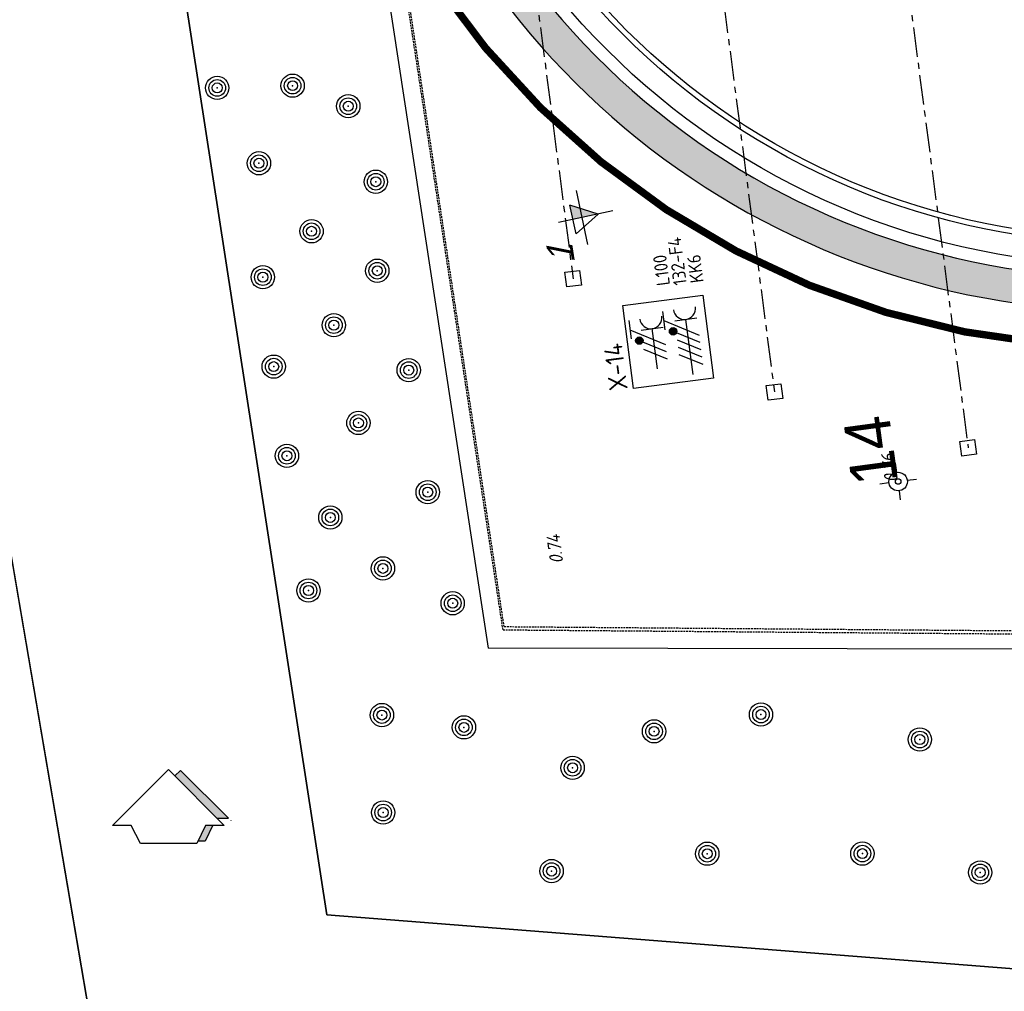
# Model space of a CAD drawing. Extents: x 117893332 to 118394757, y 454959407 to 455669244.
# Tile 10 of 256: x 118168500 to 118195115, y 455144904 to 455171177. Entities that reach past the tile are written whole.
import ezdxf
from ezdxf.enums import TextEntityAlignment as Align

# ---------------------------------------------------------------- set-up
doc = ezdxf.new("R2010")
doc.units = 0
doc.header["$LTSCALE"] = 200
for name, pattern in [('DASHED', [19.05, 12.7, -6.35]), ('HIDDEN', [0.375, 0.25, -0.125]), ('Tauw_L_Center2', [6.499, 4, -0.833, 0.833, -0.833])]:
    doc.linetypes.add(name, pattern=pattern)
doc.layers.get('0').update_dxf_attribs({"linetype": 'CONTINUOUS'})
for name, color, linetype in [('EL6221--', 6, 'CONTINUOUS'), ('EL6222--', 6, 'CONTINUOUS'), ('EL_N_A_EB00----REVISIE~-_-----', 1, 'CONTINUOUS'), ('KABELLOOP', 6, 'CONTINUOUS'), ('LEIDINGLOOP', 6, 'CONTINUOUS'), ('M01', 6, 'CONTINUOUS'), ('ZU_B_-_MB0090--MAAIVELD_DUN~-_001--', 1, 'CONTINUOUS'), ('ZU_B_-_MX5A----noordpijl~-_001--', 1, 'CONTINUOUS'), ('ZU_B_-_XX------extern-TER-D02S', 231, 'HIDDEN'), ('ZU_B_A_EB00----boom~-_-----', 1, 'CONTINUOUS'), ('ZU_B_A_EB00----KADASTER~-_-----', 1, 'CONTINUOUS'), ('ZU_N_-_DX1AMA--_maatvoering_ANG__18_^200', 7, 'CONTINUOUS'), ('ZU_N_-_EL999---LD_pvc80_sdr00~H_-----', 2, 'Tauw_L_Center2'), ('ZU_N_-_MB00----SYM_SONDERING~-_001--', 1, 'CONTINUOUS'), ('ZU_N_-_TB00----tekst__35_^200~-_-----', 7, 'CONTINUOUS'), ('ZU_N_A_EB00----AFRASTERING~-_-----', 7, 'Tauw_Hekwerk'), ('ZU_N_A_EB00----boom~-_-----', 7, 'CONTINUOUS'), ('ZU_N_A_EB00--E-BETON~-_-----', 7, 'CONTINUOUS'), ('ZU_N_A_EV02----_kant verharding ov betontegels-halfsteensverband~k_-----', 253, 'CONTINUOUS'), ('ZU_N_A_HV01----_arcering verharding gv asfalt~v_-----', 253, 'CONTINUOUS'), ('ZU_N_A_HV01----_arcering verharding ov grind~v_-----', 253, 'CONTINUOUS'), ('ZU_N_A_HV02----molgoot ov betonstraatsteen~v_-----', 253, 'CONTINUOUS'), ('ZU_N_D_EB00----ONDERDEEL~-_-----', 2, 'CONTINUOUS')]:
    doc.layers.add(name, color=color, linetype=linetype)
doc.styles.add('BURO-018', font='Isocp.shx', dxfattribs={"height": 360})
doc.styles.add('BURO-025', font='Isocp.shx', dxfattribs={"height": 500})
doc.styles.add('civiel', font='civiel.shx')
doc.styles.add('ISO', font='ISO')
doc.styles.get("Standard").update_dxf_attribs({"font": 'tcb_isocp.shx'})
doc.styles.add('TAUW-ISOCP', font='tcb_isocp.shx')
doc.styles.add('tcb_isocp', font='tcb_isocp.shx')
doc.linetypes.add('Tauw_Hekwerk', pattern='A,9,-2.5,[150,tcb_ltype.shx,S=0.75,R=0,X=0,Y=0],-2.5', length=14)
doc.dimstyles.new('tzu18-dot_^200', dxfattribs={"dimscale": 200, "dimtxt": 1.8, "dimasz": 3, "dimexe": 2, "dimexo": 0, "dimgap": 0.5, "dimtad": 1, "dimdec": 0, "dimzin": 0, "dimdsep": 46, "dimtxsty": 'TAUW-ISOCP', "dimblk": 'DOTSMALL', "dimcen": 2, "dimdle": 1.5, "dimclre": 8, "dimadec": 0, "dimazin": 0, "dimtp": 1, "dimtm": 1, "dimtfac": 1, "dimtix": 1, "dimtmove": 1, "dimatfit": 3, "dimldrblk": 'DOTSMALL', "dimfxl": 1, "dimtvp": 0.5, "dimtolj": 1, "dimtzin": 0, "dimlwd": -1, "dimlwe": 5, "dimarcsym": 0})

# ---------------------------------------------------------------- blocks, each defined once
blk = doc.blocks.new('M01')
for points in [[(0, 0.5), (0, 1)], [(-1, 0), (-0.5, 0)], [(0.5, 0), (1, 0)], [(0, -0.5), (0, -1)]]:
    blk.add_lwpolyline(points)
for radius in [0.5, 0.15]:
    blk.add_circle((0, 0), radius)
blk = doc.blocks.new('zusondg1')
for p, q in [((0, -1.056), (0, 0.819)), ((-0.934, 0), (0.934, 0)), ((-0.5, 0.315), (0, -0.551)), ((-0.5, 0.315), (0.5, 0.315)), ((0, -0.551), (0.5, 0.315))]:
    blk.add_line(p, q)
for points in [[(0, -0.551), (0, 0.315), (0.5, 0.315)], [(0, -0.551), (0, 0.315), (0.5, 0.315), (0, -0.551)]]:
    blk.add_solid(points)
blk = doc.blocks.new('zunoordp')
at = {"linetype": 'Continuous'}
for p, q in [((-0.755, -0.755), (0, 0)), ((0, 0), (0.755, -0.755)), ((-0.503, -0.755), (-0.755, -0.755)), ((-0.379, -1), (-0.503, -0.755)), ((0.503, -0.755), (0.383, -1)), ((0.755, -0.755), (0.503, -0.755)), ((0.383, -1), (-0.379, -1))]:
    blk.add_line(p, q, dxfattribs=at)
for points in [[(0.085, -0.085), (0.163, -0.013)], [(0.163, -0.013), (0.81, -0.658)], [(0.66, -0.658), (0.812, -0.658)], [(0.599, -0.754), (0.495, -0.967), (0.398, -0.967)], [(0.843, -0.69), (0.845, -0.692)]]:
    blk.add_lwpolyline(points, dxfattribs=at)
for points in [[(0.163, -0.013), (0.81, -0.658), (0.085, -0.085), (0.659, -0.653)], [(0.503, -0.755), (0.599, -0.755), (0.399, -0.967), (0.495, -0.967)]]:
    blk.add_solid(points, dxfattribs=at)
blk = doc.blocks.new('*D177')
at = {"layer": 'ZU_N_-_DX1AMA--_maatvoering_ANG__18_^200', "transparency": 16777216}
for start, end in [(100.2572, 111.1035), (122.606, 139.5826)]:
    blk.add_arc((118198466, 455184465), 8725, start, end, dxfattribs=at)
for points in [[(118196901, 455193122), (118196923, 455192979), (118197339, 455193117)], [(118191879, 455190077), (118191767, 455190167), (118191551, 455189786)]]:
    blk.add_solid(points, dxfattribs=at)
at = {"layer": 'ZU_N_-_DX1AMA--_maatvoering_ANG__18_^200', "transparency": 16777216, "insert": (118194524, 455192249), "char_height": 360, "attachment_point": 5, "rotation": 26.8547, "style": 'civiel'}
blk.add_mtext('\\A1;45.00°', dxfattribs=at)
blk = doc.blocks.new('_DotSmall')
at = {"color": 0, "linetype": 'ByBlock', "const_width": 0.5}
blk.add_lwpolyline([(-0.0625, 0, 1), (0.0625, 0, 1)], format="xyb", close=True, dxfattribs=at)
blk = doc.blocks.new('RONDJEPUNT', base_point=(5, 0))
blk.add_circle((5, 0), 0.45)
blk.add_point((5, 0))
blk = doc.blocks.new('60')
for xscale, yscale, zscale in [(0.7, 0.7, 0.7), (0.5, 0.5, 0.5), (0.3, 0.3, 0.3)]:
    blk.add_blockref('RONDJEPUNT', (-0.021, -0.024), dxfattribs=dict(xscale=xscale, yscale=yscale, zscale=zscale))
blk = doc.blocks.new('E00416')
at = {"color": 0, "linetype": 'Continuous'}
for p, q in [((-3, 7.98), (-3, 5.48)), ((-3, 6.73), (1.5, 4.13)), ((-1.5, 6.5), (1.5, 6.5)), ((0, 1), (0, 6.5)), ((1.5, 3.13), (-1.5, 4.87)), ((1.5, 2.13), (-1.5, 3.87))]:
    blk.add_line(p, q, dxfattribs=at)
at = {"color": 0, "linetype": 'Continuous', "const_width": 0.5}
blk.add_lwpolyline([(-1.68, 5.12, 1), (-2.18, 5.12, 1)], format="xyb", close=True, dxfattribs=at)
at = {"color": 0, "linetype": 'Continuous'}
blk.add_circle((-1.93, 5.12), 0.5, dxfattribs=at)
blk.add_arc((0, 8), 1.5, 180, 0, dxfattribs=at)
at = {"color": 0, "linetype": 'Continuous', "style": 'BURO-018', "flags": 1}
blk.add_attdef('E_MATCODE', text='', height=1.8, rotation=262.5837, dxfattribs=at).set_placement((-436086809.67, 176092602.94), align=Align.MIDDLE)
at = {"color": 0, "linetype": 'Continuous', "style": 'BURO-018'}
for tag, p in [('E_GKAST', (0, 13)), ('E_GROEP', (0, 10)), ('E_SGROEP', (4.5, 10))]:
    blk.add_attdef(tag, text='', height=1.8, dxfattribs=at).set_placement(p, align=Align.MIDDLE)
at = {"color": 0, "linetype": 'Continuous', "style": 'BURO-018', "flags": 1}
blk.add_attdef('E_VERMCODE', text='', height=1.8, dxfattribs=at).set_placement((13, 10), align=Align.MIDDLE)
blk = doc.blocks.new('111304D')
at = {"color": 0, "linetype": 'Continuous'}
for p, q in [((-3, 9.98), (-3, 7.48)), ((-3, 8.73), (1.5, 6.13)), ((-1.5, 8.5), (1.5, 8.5)), ((0, 1), (0, 8.5)), ((1.5, 5.13), (-1.5, 6.87)), ((1.5, 4.13), (-1.5, 5.87)), ((1.5, 3.13), (-1.5, 4.87)), ((1.5, 2.13), (-1.5, 3.87))]:
    blk.add_line(p, q, dxfattribs=at)
at = {"color": 0, "linetype": 'Continuous', "const_width": 0.5}
blk.add_lwpolyline([(-1.68, 7.12, 1), (-2.18, 7.12, 1)], format="xyb", close=True, dxfattribs=at)
at = {"color": 0, "linetype": 'Continuous'}
blk.add_circle((-1.93, 7.12), 0.5, dxfattribs=at)
blk.add_arc((0, 10), 1.5, 180, 0, dxfattribs=at)
at = {"color": 0, "linetype": 'Continuous', "style": 'BURO-018', "flags": 1}
blk.add_attdef('E_MATCODE', text='', height=1.8, rotation=262.5837, dxfattribs=at).set_placement((-436086809.67, 176092602.94), align=Align.MIDDLE)
at = {"color": 0, "linetype": 'Continuous', "style": 'BURO-018'}
for tag, p in [('E_GKAST', (0, 15.5)), ('E_GROEP', (0, 12.5)), ('E_SGROEP', (4.5, 12.5))]:
    blk.add_attdef(tag, text='', height=1.8, dxfattribs=at).set_placement(p, align=Align.MIDDLE)
at = {"color": 0, "linetype": 'Continuous', "style": 'BURO-018', "flags": 1}
blk.add_attdef('E_VERMCODE', text='', height=1.8, dxfattribs=at).set_placement((13, 12.5), align=Align.MIDDLE)
blk = doc.blocks.new('A$C051E189E')
at = {"layer": 'EL6221--'}
blk.add_lwpolyline([(-21340, 16265), (-19077, 16265), (-19077, 14084), (-21340, 14084)], close=True, dxfattribs=at)
at = {"layer": 'LEIDINGLOOP', "linetype": 'DASHED', "const_width": 200}
blk.add_lwpolyline([(-5706, 21708, 0.593975), (-14559, -16810)], format="xyb", dxfattribs=at)
at = {"layer": 'EL6221--'}
ref = blk.add_blockref('111304D', (-21369, 14618), dxfattribs=dict(at, xscale=200, yscale=200, zscale=200, rotation=270.0000221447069))
ref.add_attrib('E_GROEP', 'KK6', dxfattribs={"layer": '0', "color": 1, "linetype": 'Continuous', "height": 360, "rotation": 0, "style": 'BURO-018'}).set_placement((-18347, 14189), align=Align.MIDDLE)
ref.add_attrib('E_GKAST', 'L100', dxfattribs={"layer": '0', "color": 1, "linetype": 'Continuous', "height": 360, "rotation": 0, "style": 'BURO-018'}).set_placement((-18269, 15103), align=Align.MIDDLE)
ref.add_attrib('E_SGROEP', '132-F4', dxfattribs={"layer": '0', "color": 1, "linetype": 'Continuous', "height": 360, "rotation": 0, "style": 'BURO-018'}).set_placement((-18082, 14650), align=Align.MIDDLE)
at = {"layer": 'EL6222--', "xscale": 200, "yscale": 200, "zscale": 200, "rotation": 270.0000221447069}
blk.add_blockref('E00416', (-21101, 15554), dxfattribs=at)
at = {"layer": 'EL6221--', "color": 2, "style": 'BURO-025'}
blk.add_text('X-14', height=500, dxfattribs=at).set_placement((-21338, 16418))
blk = doc.blocks.new('A$C6DFC50BF')
at = {"layer": 'KABELLOOP', "linetype": 'DASHED', "const_width": 200}
blk.add_lwpolyline([(-5706, 21708, 0.593975), (-14559, -16810)], format="xyb", dxfattribs=at)

msp = doc.modelspace()

# ---------------------------------------------------------------- hatches: boundary and pattern name
at = {"layer": 'ZU_N_A_HV01----_arcering verharding gv asfalt~v_-----'}
h = msp.add_hatch(dxfattribs=at)
h.set_pattern_fill('ASFALT', color=256, scale=3000)
h.set_pattern_definition([(157.41631, (118248804.68, 455213277.6), (-144.0122, -346.24485), []), (217.41631, (118248804.68, 455213277.6), (227.85075, -297.8406), [])])
h.paths.add_polyline_path([(118253562.5, 455173882.8, -0.413671), (118245855.8, 455163886.8), (118232779.4, 455162183.4, -0.2396014), (118226539.3, 455164396.4), (118222931.6, 455163926.7), (118222383.7, 455168135.5), (118218106.9, 455167574.6), (118214434.7, 455164219.5), (118215506.4, 455155986.2), (118286398.3, 455165214), (118285827.7, 455169598.1), (118269443.6, 455167465.5, -0.4142136), (118257765.8, 455176453.3), (118256227.9, 455188268.7, -0.4142136), (118265215.7, 455199946.5), (118292266.1, 455203467.5), (118291600.1, 455208584.4), (118288512.1, 455208182.4, -0.4142136), (118286360.3, 455209838.5), (118282082.5, 455242702.4), (118277103.6, 455242054.3, -0.4142136), (118269661, 455247782.5), (118267518.7, 455264240.6), (118262945.7, 455263645.4), (118267639.6, 455227475.9), (118267223.1, 455227422), (118267223.1, 455227421.8), (118252708.4, 455225559), (118252749.8, 455225241.2), (118251437.4, 455225070.9), (118250715, 455230620.6), (118243327.3, 455287376.9), (118243629.7, 455287416.2), (118243124.4, 455290872.4), (118240928.7, 455307740.1, -0.4142135), (118245603.8, 455313814.3), (118274546.5, 455317581.7), (118274030.2, 455321548.3), (118245583.3, 455317845.4, -0.4142136), (118239509, 455322520.5), (118233549.8, 455368302.3, 0.4142136), (118222813.3, 455376565.6), (118207809.9, 455374612.7, 0.4142136), (118199546.6, 455363876.2), (118205505.9, 455318094.4, -0.4142124), (118200830.9, 455312020.1), (118163460.6, 455307155.6), (118165370.9, 455292480.2), (118168069.6, 455292831.5), (118168020.6, 455293207.6, -0.4142129), (118177008.5, 455304885.4), (118193278.4, 455307003.2, -0.1343417), (118196112.3, 455306610.7), (118204322.8, 455303093.5), (118205538.1, 455305921.5, -0.2648124), (118209818.1, 455309156.2), (118230144.2, 455311802, -0.4142136), (118236218.5, 455307127), (118240860.1, 455271468.1, -0.4142136), (118236185, 455265393.9), (118214173, 455262528.6), (118214897.7, 455256960.6, -0.4142136), (118212810.3, 455254248.5), (118211683.3, 455254101.8), (118212034, 455251407.1), (118215577.2, 455248630.1), (118219142.1, 455249094.1), (118218436.6, 455254511.8, -0.4142294), (118220524, 455257224), (118236969.8, 455259364.7, -0.414213), (118243044, 455254689.7), (118246252.7, 455230039.7)])
h.paths.add_polyline_path([(118261528.7, 455214269.2, -0.4142136), (118263616.1, 455216981.4), (118275257.9, 455218496.7, -0.4142136), (118277970, 455216409.4), (118278976.7, 455208675.7, -0.4142136), (118276889.3, 455205963.6), (118274097.8, 455205600.3, -0.4142136), (118272506.4, 455206825.1), (118272485.3, 455206987.6), (118269242.6, 455206565.5), (118269263.8, 455206403, -0.4142136), (118268038.9, 455204811.6), (118265247.5, 455204448.2, -0.4142136), (118262535.4, 455206535.6)], flags=16)
h.paths.add_polyline_path([(118241537.9, 455300913.5), (118240100, 455300726.2), (118239912.7, 455302164.1), (118241350.6, 455302351.4)], flags=16)
h.paths.add_polyline_path([(118240440.7, 455309039.9), (118239002.9, 455308852.6), (118238815.6, 455310290.4), (118240253.4, 455310477.7)], flags=16)
h.paths.add_polyline_path([(118229627.9, 455315768.6), (118215546.7, 455313935.7, -0.4142136), (118209472.4, 455318610.7), (118204138, 455359592.1, -0.4142395), (118213125.7, 455371270.9), (118217290.6, 455371813, -0.4142136), (118228968.4, 455362825.1), (118234303, 455321842.8, -0.4142136)], flags=16)
h.paths.add_polyline_path([(118229573.7, 455316185), (118215492.5, 455314352.1, -0.4142136), (118209888.9, 455318664.9), (118204554.5, 455359646.4, -0.41424), (118213180, 455370854.4), (118217344.8, 455371396.5, -0.4142136), (118228551.9, 455362770.9), (118233886.5, 455321788.6, -0.4142136)], flags=0)
h.paths.add_polyline_path([(118232786.1, 455366810.1), (118231546.6, 455366648.6), (118231359.3, 455368086.5), (118232598.8, 455368248)], flags=0)
at = {"layer": 'ZU_N_A_HV01----_arcering verharding ov grind~v_-----'}
h = msp.add_hatch(dxfattribs=at)
h.set_pattern_fill('BETONTEGELSHALF', color=256, scale=1200)
h.set_pattern_definition([(97.4163, (118248804.68, 455213277.6), (-356.9884, -46.4681), [360, 0]), (187.4163, (118248804.68, 455213277.6), (-46.4681, 356.9884), [360, -360]), (187.4163, (118248424.45, 455213409.6), (-46.4681, 356.9884), [360, -360]), (97.4163, (118248626.18, 455213254.35), (-356.9884, -46.4681), [360, 0])])
h.paths.add_polyline_path([(118200802, 455302420.9), (118198511.6, 455303421.6), (118199145.9, 455304854.2), (118198306.6, 455305213.8), (118197382.4, 455303095.1, 0.4192254), (118170441.8, 455289326.6), (118168557.7, 455289081.4), (118169614.5, 455280963), (118170454.8, 455281078.3, -53.7292087), (118170651.4, 455279579.4), (118169809.3, 455279466.3), (118169870.2, 455278998.2, 0.3918791), (118192972.4, 455261879.9, 0.0746823), (118199066.6, 455263484), (118200598.7, 455251713.6, 0.074943), (118194298.8, 455251694.8, 0.1709836), (118181916.1, 455245069.7), (118180796.6, 455245862.4), (118180020.8, 455244852.2), (118178738.2, 455243182.2), (118179783.3, 455242311.6, 0.413518), (118185962.3, 455213107, 0.1098393), (118194551, 455209880.8), (118195081.3, 455205807.1), (118193855.9, 455205647.6), (118193809.7, 455205117.1, 0.3611199), (118177310.3, 455183679.5), (118176809.2, 455183499), (118177283.5, 455179855.7), (118177814, 455179809.5, 0.3611199), (118199251.6, 455163310.1), (118199432.1, 455162809), (118203075.4, 455163283.3), (118203121.6, 455163813.8, 0.3611199), (118219621.1, 455185251.4), (118220122.1, 455185431.9), (118219647.8, 455189075.2), (118219117.3, 455189121.4, 0.3611199), (118197679.7, 455205620.9), (118197499.2, 455206121.9), (118196271.2, 455205962), (118195779, 455209743.5, 0.0471511), (118199755.8, 455209792, 0.3598318), (118218572.7, 455229059.5, 0.3785073), (118201837.6, 455251492.7), (118201348.9, 455255247.4), (118201348.9, 455255247.4), (118200697, 455260255.2), (118200207.5, 455264015.7, 0.5816597), (118202100, 455300845.4), (118203062.9, 455303176.3), (118201413.1, 455303897)])
h.paths.add_polyline_path([(118217422.5, 455234392.4), (118217614.8, 455234374.6), (118217870.6, 455232375.2), (118217704.9, 455232307.2, -0.3827551), (118201191.5, 455210894.1), (118201189.2, 455210733.2), (118199170, 455210456.3), (118199070.5, 455210630.6, -0.3827127), (118177563.8, 455227173.4), (118177396.8, 455227173.2), (118177112.6, 455229235.6), (118177280, 455229303.8, -0.1750201), (118180975.6, 455242489.7), (118179978.9, 455243320.1), (118180983, 455244627.6), (118182048.4, 455243873.2, -0.1731812), (118193877.8, 455250727.9), (118193890.4, 455250849.7), (118196004.5, 455251155), (118196021.4, 455251034.8, -0.3835888)], flags=16)
h.paths.add_polyline_path([(118196897.8, 455205136), (118197059.6, 455204686.6, -0.3794767), (118218373, 455188282.8), (118218848.8, 455188241.4), (118219136.2, 455186033.4), (118218686.8, 455185871.5, -0.3794767), (118202283, 455164558.2), (118202241.6, 455164082.3), (118200033.6, 455163794.9), (118199871.7, 455164244.3, -0.3794767), (118178558.4, 455180648.1), (118178082.5, 455180689.5), (118177795.1, 455182897.6), (118178244.5, 455183059.4, -0.3794767), (118194648.3, 455204372.8), (118194689.7, 455204848.6)], flags=16)
at = {"layer": 'ZU_N_A_HV02----molgoot ov betonstraatsteen~v_-----'}
h = msp.add_hatch(dxfattribs=at)
h.set_pattern_fill('BRICK', color=256, scale=33.07086)
h.set_pattern_definition([(97.41631, (118248804.68, 455213277.58), (-208.2432, -27.10636), []), (187.4163, (118248804.68, 455213277.6), (54.2127, -416.4864), [210, -210]), (187.4163, (118248777.57, 455213485.83), (54.2127, -416.4864), [-210, 210])])
h.paths.add_polyline_path([(118236130.8, 455265810.4), (118213702.3, 455262890.9), (118213756.5, 455262474.4), (118214481.2, 455256906.4, -0.4142136), (118212756.1, 455254665), (118211212.6, 455254464), (118211639.7, 455251182.5), (118215456.8, 455248190.8), (118219612.8, 455248731.8), (118218853.1, 455254566, -0.4142295), (118220578.2, 455256807.5), (118237024, 455258948.2, -0.4142136), (118242627.6, 455254635.5), (118245836.2, 455229985.5), (118253115.1, 455174065.7, -0.4217249), (118245799.5, 455164303), (118232725.2, 455162599.9, -0.2477246), (118226700.8, 455164841), (118223293.5, 455164399.8), (118222746, 455168606.4), (118217921.3, 455167973.9), (118213990, 455164382.1), (118215144.2, 455155515.5), (118286452.5, 455164797.5), (118286398.3, 455165214), (118215506.4, 455155986.2), (118214434.7, 455164219.5), (118218106.9, 455167574.6), (118222383.7, 455168135.5), (118222931.6, 455163926.7), (118226539.3, 455164396.4, 0.2396014), (118232779.4, 455162183.4), (118245855.8, 455163886.8, 0.413671), (118253562.5, 455173882.8), (118246252.7, 455230039.7), (118243044, 455254689.7, 0.414213), (118236969.8, 455259364.7), (118220524, 455257224, 0.4142294), (118218436.6, 455254511.8), (118219142.1, 455249094.1), (118215577.2, 455248630.1), (118212034, 455251407.1), (118211683.3, 455254101.8), (118212810.3, 455254248.5, 0.4142136), (118214897.7, 455256960.6), (118214173, 455262528.6), (118236185, 455265393.9, 0.4142136), (118240860.1, 455271468.1), (118236218.5, 455307127, 0.4142136), (118230144.2, 455311802), (118209818.1, 455309156.2, 0.2648124), (118205538.1, 455305921.5), (118204322.8, 455303093.5), (118196112.3, 455306610.7, 0.1343417), (118193278.4, 455307003.2), (118177008.5, 455304885.4, 0.4142129), (118168020.6, 455293207.6), (118168069.6, 455292831.5), (118168486.1, 455292885.7), (118168437.1, 455293261.8, -0.4142129), (118177062.7, 455304468.9), (118193332.6, 455306586.7, -0.1343417), (118195946.9, 455306224.6), (118199133.4, 455304859.6), (118204543.5, 455302542), (118205924.4, 455305755.6, -0.2648231), (118209872.9, 455308739.8), (118222173, 455310340.9), (118230198.4, 455311385.5, -0.4142144), (118235802, 455307072.8), (118240443.6, 455271413.9, -0.4142136)])

# ---------------------------------------------------------------- linework, layer by layer
at = {"layer": 'ZU_B_-_XX------extern-TER-D02S'}
for points in [[(118181564.7, 455154679.4), (118175686.6, 455193338.2), (118169283.2, 455235018.9), (118162330.2, 455280839.3), (118160393.3, 455311000.1), (118156312.4, 455377383.2), (118177774, 455380266.7), (118231614.3, 455387323.2), (118261626.3, 455391249.6), (118269616.2, 455346254), (118273830.1, 455322577.2)], [(118181595.4, 455154766.4), (118175717.3, 455193425.1), (118169314, 455235105.8), (118162361, 455280926.3), (118160424, 455311087.1), (118156343.1, 455377470.1), (118177804.8, 455380353.7), (118231645.1, 455387410.2), (118261657, 455391336.5), (118269647, 455346340.9), (118273860.9, 455322664.1)], [(118181564.7, 455154679.4), (118214376.8, 455154416.3)], [(118181595.4, 455154766.4), (118214400.3, 455154503.3)]]:
    msp.add_lwpolyline(points, dxfattribs=at)
at = {"layer": 'ZU_B_A_EB00----KADASTER~-_-----'}
for p, q in [((118156270.2, 455279938.5), (118176801.2, 455146970.5)), ((118176801.2, 455146970.5), (118156270.2, 455279938.5)), ((118170371.2, 455144376.5), (118154160.2, 455239376.5)), ((118176801.2, 455146970.5), (118201481.2, 455145032.5)), ((118201481.2, 455145032.5), (118176801.2, 455146970.5))]:
    msp.add_line(p, q, dxfattribs=at)
msp.add_lwpolyline([(118056423.6, 455434928.3), (118120184.2, 455438751.5), (118154160.2, 455239376.5), (118170371.2, 455144376.5), (118130918.2, 455128438.5), (118130754.2, 455129407.5), (118104021.4, 455129291.6)], dxfattribs=at)
at = {"layer": 'ZU_N_-_EL999---LD_pvc80_sdr00~H_-----'}
for points in [[(118188632.6, 455201903), (118194139, 455159600.7)], [(118183674.4, 455201257.6), (118188900.3, 455161109.9)], [(118178716.3, 455200612.2), (118183459.5, 455164172.8)]]:
    msp.add_lwpolyline(points, dxfattribs=at)
at = {"layer": 'ZU_N_A_EB00----AFRASTERING~-_-----'}
msp.add_line((118223387.1, 455154110), (118181164.5, 455154186.8), dxfattribs=at)
msp.add_lwpolyline([(118172467.2, 455211000.8), (118181164.5, 455154186.8)], dxfattribs=at)
at = {"layer": 'ZU_N_A_EB00--E-BETON~-_-----', "lineweight": -3, "flags": 128}
for points in [[(118183683.6, 455164000.3), (118183286.9, 455163948.7), (118183235.3, 455164345.3), (118183632, 455164397)], [(118189124.5, 455160937.4), (118188727.8, 455160885.8), (118188676.2, 455161282.4), (118189072.8, 455161334)], [(118194363.1, 455159428.2), (118193966.4, 455159376.5), (118193914.8, 455159773.2), (118194311.5, 455159824.8)]]:
    msp.add_lwpolyline(points, close=True, dxfattribs=at)
at = {"layer": 'ZU_N_A_EB00--E-BETON~-_-----'}
for radius in [19938.4, 19338.4, 19188.4]:
    msp.add_circle((118198465.7, 455184465.5), radius, dxfattribs=at)
at = {"layer": 'ZU_N_A_EV02----_kant verharding ov betontegels-halfsteensverband~k_-----', "ltscale": 0.5}
msp.add_lwpolyline([(118177814, 455179809.5, 0.3611199), (118199251.6, 455163310.1), (118199432.1, 455162809), (118203075.4, 455163283.3), (118203121.6, 455163813.8, 0.3611199), (118219621.1, 455185251.4), (118220122.1, 455185431.9), (118219647.8, 455189075.2), (118219117.3, 455189121.4, 0.3611199), (118197679.7, 455205620.9), (118197499.2, 455206121.9), (118196271.2, 455205962)], format="xyb", dxfattribs=at)
msp.add_lwpolyline([(118178558.4, 455180648.1, 0.3794767), (118199871.7, 455164244.3), (118200033.6, 455163794.9), (118202241.6, 455164082.3), (118202283, 455164558.2, 0.3794767), (118218686.8, 455185871.5), (118219136.2, 455186033.4), (118218848.8, 455188241.4), (118218373, 455188282.8, 0.3794767), (118197059.6, 455204686.6), (118196897.8, 455205136), (118194689.7, 455204848.6), (118194648.3, 455204372.8, 0.3794767), (118178244.5, 455183059.4), (118177795.1, 455182897.6), (118178082.5, 455180689.5)], format="xyb", close=True, dxfattribs=at)
at = {"layer": 'ZU_N_D_EB00----ONDERDEEL~-_-----', "ltscale": 0.5}
msp.add_lwpolyline([(118178558.4, 455180648.1, 0.3794767), (118199871.7, 455164244.3), (118200033.6, 455163794.9), (118202241.6, 455164082.3), (118202283, 455164558.2, 0.3794767), (118218686.8, 455185871.5), (118219136.2, 455186033.4), (118218848.8, 455188241.4), (118218373, 455188282.8, 0.3794767), (118197059.6, 455204686.6), (118196897.8, 455205136), (118194689.7, 455204848.6), (118194648.3, 455204372.8, 0.3794767), (118178244.5, 455183059.4), (118177795.1, 455182897.6), (118178082.5, 455180689.5)], format="xyb", close=True, dxfattribs=at)

# ---------------------------------------------------------------- block references
at = {"layer": 'EL_N_A_EB00----REVISIE~-_-----', "rotation": 97.41631319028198}
for name in ['A$C6DFC50BF', 'A$C051E189E']:
    msp.add_blockref(name, (118198465.7, 455184465.5), dxfattribs=at)
at = {"layer": 'M01'}
ref = msp.add_blockref('M01', (118192245.3, 455158688.6), dxfattribs=dict(at, xscale=499.9999999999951, yscale=499.9999999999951, zscale=499.9999999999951, rotation=97.69665025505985))
ref.add_attrib('TAG', '14', (118192245.3, 455158688.6), dxfattribs={"layer": '0', "color": 81, "height": 1250, "rotation": 97.69665})
at = {"layer": 'ZU_B_-_MX5A----noordpijl~-_001--', "xscale": 2000.000000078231, "yscale": 1999.999999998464, "zscale": 2000, "rotation": 359.9999999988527}
msp.add_blockref('zunoordp', (118172521, 455150901.2), dxfattribs=at)
at = {"layer": 'ZU_B_A_EB00----boom~-_-----', "xscale": 1000.000000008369, "yscale": 999.9999999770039, "zscale": 1000.000000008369, "rotation": 97.69665025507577}
for p in [(118192805, 455151729.7), (118194437.3, 455148135.9)]:
    msp.add_blockref('60', p, dxfattribs=at)
at = {"layer": 'ZU_N_-_MB00----SYM_SONDERING~-_001--', "xscale": 799.999999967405, "yscale": 800.0000000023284, "zscale": 800, "rotation": 102.1517534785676}
msp.add_blockref('zusondg1', (118183704.1, 455165826.4), dxfattribs=at)
at = {"layer": 'ZU_N_A_EB00----boom~-_-----', "xscale": 1000.000000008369, "yscale": 999.9999999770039, "zscale": 1000.000000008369, "rotation": 97.69665025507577}
for p in [(118173812.7, 455169349.5), (118175851.2, 455169410.1), (118177356, 455168855.1), (118174941.9, 455167312.3), (118178099.2, 455166813.2), (118176363.8, 455165472.5), (118178139.6, 455164406.8), (118175047.3, 455164231.8), (118176967, 455162934.5), (118175339.4, 455161812.6), (118178989.7, 455161718.9), (118177629.5, 455160290.5), (118175698.7, 455159402.1), (118179502.7, 455158418.1), (118176870.7, 455157734.6), (118178293.5, 455156357.5), (118176279.9, 455155760.1), (118180177.7, 455155414.7), (118178266.2, 455152392.4), (118188511.7, 455152405.5), (118180483.2, 455152059.6), (118185620.9, 455151951.6), (118183420.2, 455150966), (118178298.9, 455149755.6), (118187060.7, 455148643.5), (118191252.5, 455148645.4), (118182852.2, 455148173.3)]:
    msp.add_blockref('60', p, dxfattribs=at)

# ---------------------------------------------------------------- texts
at = {"layer": 'ZU_B_-_MB0090--MAAIVELD_DUN~-_001--', "style": 'ISO', "oblique": 13.5}
for s, p in [('0.76', (118192244.8, 455158688.5)), ('0.74', (118183197.8, 455156491.7))]:
    msp.add_text(s, height=360, rotation=97.69665, dxfattribs=at).set_placement(p)
at = {"layer": 'ZU_N_-_TB00----tekst__35_^200~-_-----', "style": 'tcb_isocp', "oblique": 20.00024}
msp.add_text('1', height=700, rotation=98.85175, dxfattribs=at).set_placement((118183128, 455164811.5), align=Align.MIDDLE)

# ---------------------------------------------------------------- dimensions: what is measured, and where the dimension line sits
at = {"layer": 'ZU_N_-_DX1AMA--_maatvoering_ANG__18_^200'}
dim = msp.add_angular_dim_2l(base=(118193164.1, 455191394.6), line1=((118195412.2, 455207912.3), (118201401.8, 455161920.1)), line2=((118198465.7, 455184465.5), (118182426.7, 455196808.3)), dimstyle='tzu18-dot_^200', override={"dimasz": 2.16, "dimexe": 0, "dimgap": 0.6, "dimtad": 0, "dimtxsty": 'civiel', "dimcen": 0.1, "dimdle": 0, "dimclrd": 256, "dimclre": 3, "dimclrt": 256, "dimadec": 2, "dimtm": 0, "dimtofl": 0, "dimtmove": 0, "dimtvp": 0}, dxfattribs=at)
dim.commit()
dim.dimension.update_dxf_attribs({"geometry": '*D177', "text_midpoint": (118194524.5, 455192249.2), "dimtype": 162})

doc.saveas('drawing.dxf')
